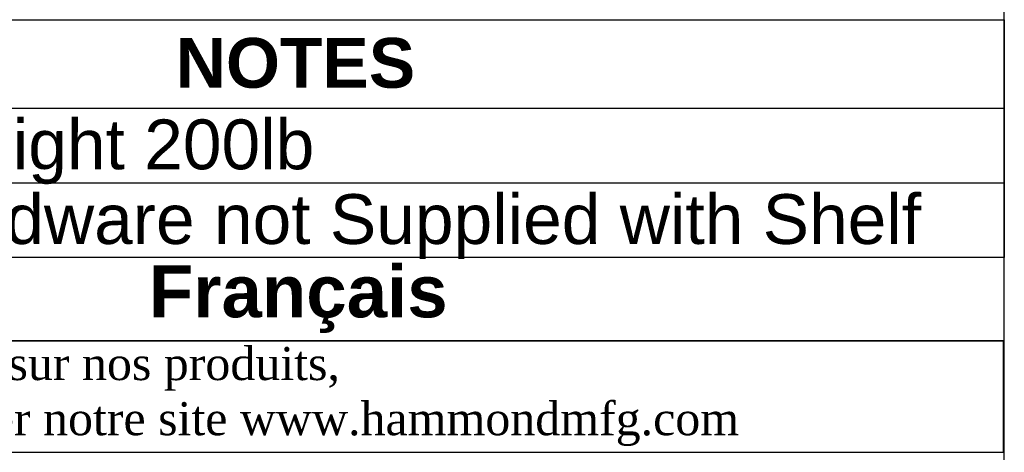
# Model space of a CAD drawing. Header units: inches. Extents: x 0 to 81, y 0 to 59.8.
# Tile 12 of 14: x 68.1 to 80, y 8 to 13.2. Entities that reach past the tile are written whole.
import ezdxf
from ezdxf.enums import TextEntityAlignment as Align

# ---------------------------------------------------------------- set-up
doc = ezdxf.new("R2010")
doc.units = ezdxf.units.IN
doc.header["$MEASUREMENT"] = 0
doc.layers.add('Default', color=7, linetype='Continuous')
doc.styles.add('SEACAD_Arial', font='arial.ttf')
doc.styles.add('SEACAD_ArialB', font='arialbd.ttf')

# ---------------------------------------------------------------- blocks, each defined once
blk = doc.blocks.new('SE1')
at = {"color": 7, "linetype": 'Continuous'}
for p, q in [((62.864, 12.182), (80.003, 12.182)), ((62.864, 11.282), (80.003, 11.282))]:
    blk.add_line(p, q, dxfattribs=at)
blk.add_lwpolyline([(62.864, 10.382), (62.864, 13.247), (80.003, 13.247), (80.003, 10.382), (62.864, 10.382)], dxfattribs=at)
for s, style, p in [('NOTES', 'SEACAD_ArialB', (70.013, 13.027)), ('Maximum Weight 200lb', 'SEACAD_Arial', (62.927, 12.045)), ('Mounting Hardware not Supplied with Shelf', 'SEACAD_Arial', (62.927, 11.145))]:
    blk.add_text(s, height=0.6, dxfattribs=dict(at, style=style)).set_placement(p, align=Align.TOP_LEFT)

msp = doc.modelspace()

# ---------------------------------------------------------------- linework, layer by layer
at = {"layer": 'Default', "color": 7, "linetype": 'Continuous'}
msp.add_line((80, 0), (80, 59.783), dxfattribs=at)
for points in [[(62.864, 10.382), (62.864, 9.379), (80, 9.379), (80, 10.382), (62.864, 10.382)], [(62.864, 9.378), (62.864, 8.037), (79.994, 8.037), (79.994, 9.378), (62.864, 9.378)]]:
    msp.add_lwpolyline(points, dxfattribs=at)

# ---------------------------------------------------------------- block references
msp.add_blockref('SE1', (0, 0))

# ---------------------------------------------------------------- texts
at = {"layer": 'Default'}
for s, insert, char_height, width, attachment_point in [('{\\fArial|b1||i0||c0|p34;\\C7;\\H0.15045;\\W1.;  }{\\fArial|b1||i0||c0|p34;\\C7;\\H0.626875;\\W1.;Français                                                         }', (71.432, 9.88), 0.626875, 17.30818, 5), ('{\\fTimes New Roman|b0||i0||c0|p34;\\C7;\\H0.3985;\\W1.; Pour tous les détails sur nos produits, \\P}{\\fTimes New Roman|b0||i0||c0|p34;\\C7;\\H0.3985;\\W1.; svp veuillez consulter notre site www.hammondmfg.com                      }', (62.864, 8.707), 0.3985, 17.30113, 4)]:
    msp.add_mtext(s, dxfattribs=dict(at, insert=insert, char_height=char_height, width=width, attachment_point=attachment_point))

doc.saveas('drawing.dxf')
